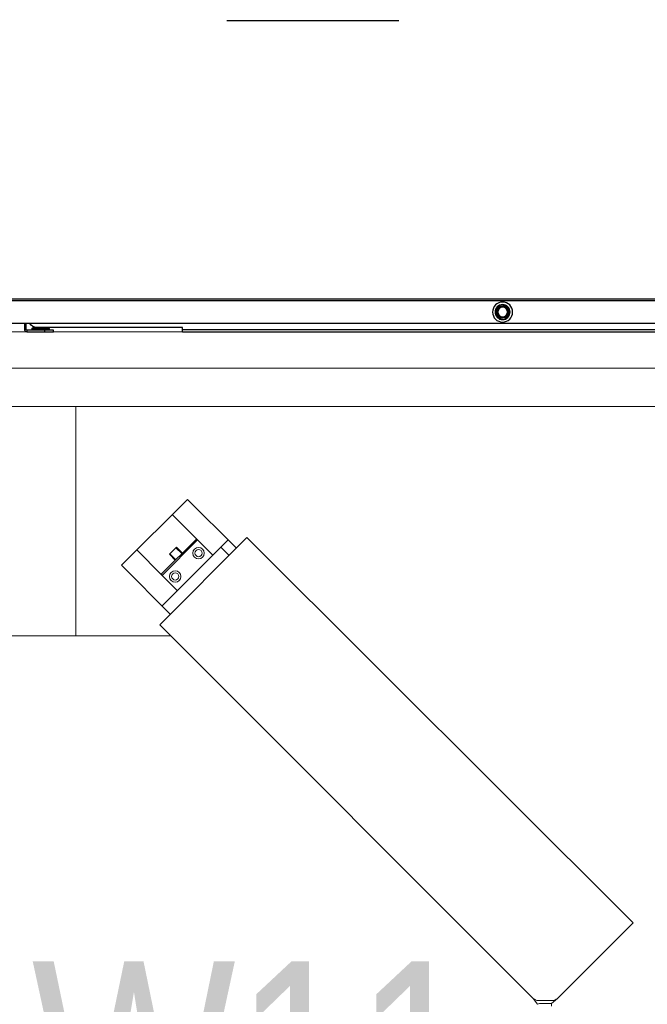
# Model space of a CAD drawing. Header units: millimetres. Extents: x -165365 to -33565, y 7406 to 103342.
# Tile 29 of 256: x -125096 to -124659, y 10762 to 11448. Entities that reach past the tile are written whole.
import ezdxf

# ---------------------------------------------------------------- set-up
doc = ezdxf.new("R2010")
doc.units = ezdxf.units.MM
doc.header["$MEASUREMENT"] = 0
doc.linetypes.add('ACAD_ISO03W100', pattern=[150, 60, -90])
doc.layers.get('Defpoints').update_dxf_attribs({"color": 252})
doc.layers.add('ELEK ODGROMÓWKA', color=214, linetype='Continuous')
doc.layers.add('ELEK OPIS', color=140, linetype='Continuous')
doc.styles.add('FDBES', font='simplex.shx', dxfattribs={"width": 0.7})
doc.styles.add('ROMANS', font='romans.shx')
doc.dimstyles.new('BUD_100', dxfattribs={"dimtxt": 100, "dimasz": 10, "dimexe": 2, "dimexo": 2, "dimgap": 20, "dimtad": 1, "dimdec": 4, "dimrnd": 5, "dimdsep": 46, "dimtxsty": 'FDBES', "dimblk1": 'KR', "dimblk2": 'KR', "dimsah": 1, "dimcen": 10, "dimdle": 2, "dimse1": 1, "dimse2": 1, "dimclrd": 256, "dimclrt": 256, "dimadec": 0, "dimazin": 0, "dimtfac": 0.714286, "dimtdec": 4, "dimtix": 1, "dimtofl": 0, "dimtmove": 0, "dimatfit": 3, "dimldrblk": 'KR', "dimfxl": 1, "dimtvp": 1.428571, "dimtolj": 1, "dimtzin": 0, "dimlwd": -1, "dimarcsym": 0})

# ---------------------------------------------------------------- blocks, each defined once
blk = doc.blocks.new('VVSA11c_FPVHe_SIDEVIEW_v3')
at = {"color": 7, "linetype": 'Continuous', "lineweight": 0}
for p, q in [((0, 1082), (2000, 1082)), ((1891.08, 1056.5), (108.92, 1056.5)), ((50.9, 1030), (1948, 1030)), ((862.61, 965.21), (828.99, 931.6)), ((908.58, 919.25), (862.61, 965.21)), ((855.92, 937.22), (873.27, 954.56)), ((821.11, 938.56), (552.05, 670.22)), ((821.11, 938.56), (881.92, 877.75)), ((834.33, 936.93), (880.29, 890.97)), ((844.94, 926.32), (855.54, 936.93)), ((855.54, 936.93), (880.29, 912.18)), ((856.62, 937.27), (880.63, 913.26)), ((839.28, 931.98), (833.49, 926.19)), ((866.15, 927.74), (870.26, 931.84)), ((866.5, 927.38), (870.61, 931.49)), ((875.2, 926.89), (870.26, 931.84)), ((870.75, 923.14), (874.85, 927.25)), ((871.1, 922.79), (875.2, 926.89)), ((880.58, 912.56), (897.92, 929.91)), ((908.58, 919.25), (874.36, 885.04)), ((869.68, 901.58), (880.29, 912.18)), ((881.92, 877.75), (860.71, 856.54)), ((1121.96, 870), (874.17, 870)), ((860.71, 856.54), (634.44, 630.26)), ((604.83, 617.44), (552.05, 670.22)), ((634.44, 630.26), (621.62, 617.44)), ((608.36, 615.98), (618.08, 615.98)), ((616, 614), (608.81, 614))]:
    blk.add_line(p, q, dxfattribs=at)
at = {"color": 7, "linetype": 'ByBlock', "lineweight": 0}
for p, q in [((940.44, 870), (940.44, 1030)), ((604.83, 617.44), (608.81, 614)), ((608.81, 614), (608.81, 612)), ((621.62, 617.44), (618.59, 613.35))]:
    blk.add_line(p, q, dxfattribs=at)
at = {"color": 7, "linetype": 'Continuous', "lineweight": 0}
for centre, radius in [((854.84, 927.74), 4), ((854.84, 927.74), 2.5), ((871.1, 911.47), 4), ((871.1, 911.47), 2.5)]:
    blk.add_circle(centre, radius, dxfattribs=at)
for centre, radius, start, end in [((608.36, 620.98), 5, 225, 270), ((616, 608.5), 5.5, 61.92751, 90), ((618.08, 620.98), 5, 270, 315)]:
    blk.add_arc(centre, radius, start, end, dxfattribs=at)
for centre, start_param, end_param in [((855.91, 936.56), 0, 1.570796), ((879.92, 912.55), -1.570796, 0)]:
    blk.add_ellipse(centre, major_axis=(0.707, 0.707), ratio=0.519945, start_param=start_param, end_param=end_param, dxfattribs=at)
blk = doc.blocks.new('VVSA11c_ROOF_FPV_SIDEVIEW_v3')
at = {"color": 7, "linetype": 'Continuous'}
for p, q in [((-48.5, 1104.7), (997.8, 1104.7)), ((-48.5, 1103.5), (997.8, 1103.5)), ((638.52, 1096.42), (641.1, 1099.82)), ((640.83, 1098.97), (639.27, 1096.91)), ((640.83, 1098.97), (640.59, 1099.15)), ((640.75, 1099.09), (640.83, 1098.97)), ((641.38, 1099.94), (645.62, 1099.4)), ((642.18, 1099.53), (642.15, 1099.68)), ((642.22, 1099.83), (642.18, 1099.53)), ((644.75, 1099.21), (642.18, 1099.53)), ((644.75, 1099.21), (644.78, 1099.51)), ((644.81, 1099.34), (644.75, 1099.21)), ((645.86, 1099.22), (647.52, 1095.28)), ((646.19, 1098.44), (645.91, 1098.33)), ((645.91, 1098.33), (646.02, 1098.43)), ((645.91, 1098.33), (646.91, 1095.94)), ((640.14, 1092.18), (638.48, 1096.12)), ((639.09, 1095.46), (638.81, 1095.34)), ((638.94, 1095.45), (639.09, 1095.46)), ((639.03, 1097.09), (639.27, 1096.91)), ((639.09, 1095.46), (640.09, 1093.07)), ((639.27, 1096.91), (639.13, 1096.95)), ((639.81, 1092.96), (640.09, 1093.07)), ((640.09, 1093.07), (639.98, 1092.97)), ((640.38, 1092), (644.62, 1091.46)), ((641.19, 1092.06), (641.25, 1092.19)), ((641.25, 1092.19), (641.22, 1091.89)), ((641.25, 1092.19), (643.82, 1091.87)), ((643.78, 1091.57), (643.82, 1091.87)), ((643.82, 1091.87), (643.85, 1091.72)), ((644.9, 1091.58), (647.48, 1094.98)), ((645.17, 1092.43), (646.73, 1094.49)), ((645.25, 1092.31), (645.17, 1092.43)), ((645.17, 1092.43), (645.41, 1092.25)), ((646.97, 1094.31), (646.73, 1094.49)), ((646.73, 1094.49), (646.87, 1094.45)), ((646.91, 1095.94), (647.19, 1096.06)), ((647.06, 1095.95), (646.91, 1095.94)), ((-43.5, 1087.7), (992.8, 1087.7)), ((866, 1082), (866, 1085)), ((866, 1085), (967.5, 1085)), ((959, 1084.2), (959, 1083.8)), ((959, 1084.2), (971, 1084.2)), ((959.3, 1084.5), (970.7, 1084.5)), ((960.43, 1084.5), (960.43, 1085)), ((960.47, 1084.5), (960.47, 1085)), ((962.6, 1084.5), (962.6, 1085)), ((962.86, 1084.5), (962.86, 1085)), ((967.14, 1084.5), (967.14, 1085)), ((967.4, 1084.5), (967.4, 1085)), ((969.53, 1084.5), (969.53, 1085.37)), ((969.57, 1084.5), (969.57, 1085.38)), ((971, 1084.2), (971, 1083.8)), ((975, 1083.5), (975, 1087.7)), ((976, 1085), (975, 1085)), ((976, 1083.5), (976, 1087.7)), ((866, 1083.5), (110, 1083.5)), ((866, 1082), (110, 1082)), ((956, 1082), (956, 1083)), ((956, 1083), (974.5, 1083)), ((974.5, 1082), (956, 1082)), ((959.09, 1083.8), (959, 1083.8)), ((959.11, 1083.7), (959.13, 1083.63)), ((964.17, 1083.8), (959.33, 1083.8)), ((964.13, 1083.5), (959.67, 1083.5)), ((959.67, 1083.5), (959.68, 1083.5)), ((962, 1082), (962, 1083)), ((964.13, 1083.5), (965, 1083)), ((964.88, 1083.41), (965.12, 1083.8)), ((965, 1083), (965.29, 1083.5)), ((970.4, 1083.8), (965.12, 1083.8)), ((970.09, 1083.5), (965.29, 1083.5)), ((970.66, 1083.26), (970.69, 1083.42)), ((971, 1083.8), (970.74, 1083.8)), ((974.5, 1083), (974.5, 1082)), ((975, 1083.5), (976, 1083.5))]:
    blk.add_line(p, q, dxfattribs=at)
for points in [[(959.13, 1083.63), (959.17, 1083.52), (959.21, 1083.41), (959.26, 1083.3), (959.32, 1083.19)], [(970.69, 1083.42), (970.72, 1083.54), (970.74, 1083.7)]]:
    blk.add_lwpolyline(points, dxfattribs=at)
for radius in [7, 5.25, 4.95, 3.7, 3.4]:
    blk.add_circle((643, 1095.7), radius, dxfattribs=at)
for centre, radius, start, end in [((832.86, 949.8), 243.3, 141.94347, 142.14793), ((643, 1095.7), 4.07, 102.08788, 123.54645), ((643, 1095.7), 3.92, 102.08579, 123.54893), ((641.34, 1099.64), 0.3, 82.81718, 142.81718), ((609.08, 809.3), 292.26, 83.50362, 83.67382), ((643, 1095.7), 3.92, 42.08733, 63.54755), ((606.78, 824.65), 277.31, 81.93789, 82.11743), ((643, 1095.7), 4.07, 42.05818, 63.5586), ((645.58, 1099.1), 0.3, 22.81718, 82.81718), ((638.76, 1096.23), 0.3, 142.81718, 202.81718), ((991.34, 836.78), 437.89, 143.54757, 143.66126), ((901.88, 1202.29), 283.82, 201.93734, 202.11279), ((643, 1095.7), 4.07, 162.07732, 183.56034), ((643, 1095.7), 3.92, 162.085, 183.54937), ((643, 1095.7), 4.07, 222.08785, 243.54641), ((908.3, 1209.66), 292.59, 203.50377, 203.67378), ((643, 1095.7), 3.92, 222.08545, 243.54855), ((640.42, 1092.3), 0.3, 202.81718, 262.81718), ((674.41, 1332.97), 243.19, 261.94349, 262.14803), ((643, 1095.7), 3.92, 282.08685, 303.54701), ((643, 1095.7), 4.07, 282.0796, 303.5771), ((688.28, 1484.01), 394.8, 263.53799, 263.66406), ((644.66, 1091.76), 0.3, 262.81718, 322.81718), ((643, 1095.7), 3.92, 342.085, 3.54937), ((643, 1095.7), 4.07, 342.09718, 3.54423), ((465.34, 1228.94), 225.92, 323.46487, 323.68489), ((426.33, 1006.08), 238.33, 21.94467, 22.15335), ((647.24, 1095.17), 0.3, 322.81719, 22.81718), ((959.3, 1084.2), 0.3, 90, 180), ((967.5, 1091), 6, 270, 326.51394), ((970.7, 1084.2), 0.3, 0, 90), ((959.3, 1083.8), 0.3, 180, 242.91545), ((961.18, 1084.47), 2.2, 197.86494, 200.50163), ((976.98, 1080.28), 17.99, 168.71503, 169.97916), ((978.09, 1080.17), 18.72, 169.74719, 171.29869), ((970.09, 1083.75), 0.255, 269.93745, 274.32132), ((953, 1086.93), 18.02, 348.74909, 349.69971), ((970.7, 1083.8), 0.3, 271.51039, 0), ((953.14, 1086.9), 17.87, 349.69954, 350.01301), ((974.5, 1083.5), 1.5, 270, 0), ((974.5, 1083.5), 0.5, 270, 0)]:
    blk.add_arc(centre, radius, start, end, dxfattribs=at)
for major_axis, start_param, end_param in [((1.08, 4.29), -4.697066, -4.581337), ((2.48, -0.62), 0.445211, 0.798952)]:
    blk.add_ellipse((965, 1083), major_axis=major_axis, ratio=0.525577, start_param=start_param, end_param=end_param, dxfattribs=at)
for points, knots in [([(640.59, 1099.15), (640.6, 1099.15), (640.6, 1099.15), (640.6, 1099.15), (640.61, 1099.15), (640.63, 1099.15), (640.65, 1099.15), (640.67, 1099.14), (640.71, 1099.12), (640.73, 1099.1), (640.75, 1099.09)], [0, 0, 0, 0, 0.009265, 0.03108, 0.102145, 0.196534, 0.311212, 0.450383, 0.614652, 1, 1, 1, 1]), ([(641.1, 1099.82), (641.11, 1099.83), (641.13, 1099.83), (641.15, 1099.83), (641.18, 1099.83), (641.23, 1099.81), (641.26, 1099.79), (641.29, 1099.78)], [0, 0, 0, 0, 0.133951, 0.226494, 0.341567, 0.634832, 1, 1, 1, 1]), ([(641.38, 1099.94), (641.37, 1099.94), (641.36, 1099.93), (641.34, 1099.91), (641.32, 1099.89), (641.3, 1099.84), (641.29, 1099.8), (641.29, 1099.78)], [0, 0, 0, 0, 0.133951, 0.226494, 0.341567, 0.634832, 1, 1, 1, 1]), ([(642.15, 1099.68), (642.15, 1099.7), (642.16, 1099.74), (642.18, 1099.78), (642.19, 1099.81), (642.2, 1099.82), (642.21, 1099.83), (642.22, 1099.83)], [0, 0, 0, 0, 0.385449, 0.688409, 0.802934, 0.891628, 1, 1, 1, 1]), ([(644.78, 1099.51), (644.78, 1099.51), (644.79, 1099.51), (644.79, 1099.5), (644.8, 1099.49), (644.8, 1099.48), (644.81, 1099.46), (644.81, 1099.44), (644.81, 1099.4), (644.82, 1099.37), (644.81, 1099.34)], [0, 0, 0, 0, 0.009192, 0.03095, 0.101938, 0.196307, 0.311002, 0.45021, 0.614527, 1, 1, 1, 1]), ([(645.62, 1099.4), (645.63, 1099.4), (645.64, 1099.39), (645.65, 1099.37), (645.66, 1099.34), (645.67, 1099.29), (645.67, 1099.25), (645.67, 1099.22)], [0, 0, 0, 0, 0.133951, 0.226494, 0.341567, 0.634832, 1, 1, 1, 1]), ([(645.86, 1099.22), (645.86, 1099.23), (645.84, 1099.24), (645.82, 1099.24), (645.79, 1099.24), (645.74, 1099.24), (645.7, 1099.23), (645.67, 1099.22)], [0, 0, 0, 0, 0.133951, 0.226494, 0.341567, 0.634832, 1, 1, 1, 1]), ([(645.67, 1099.22), (645.73, 1099.09), (645.85, 1098.83), (645.96, 1098.56), (646.02, 1098.43)], [0, 0, 0, 0, 0.497255, 1, 1, 1, 1]), ([(646.02, 1098.43), (646.04, 1098.43), (646.08, 1098.44), (646.12, 1098.45), (646.15, 1098.45), (646.17, 1098.45), (646.18, 1098.45), (646.19, 1098.44)], [0, 0, 0, 0, 0.385554, 0.688592, 0.80313, 0.891807, 1, 1, 1, 1]), ([(638.48, 1096.12), (638.48, 1096.13), (638.48, 1096.14), (638.5, 1096.16), (638.52, 1096.19), (638.56, 1096.22), (638.59, 1096.24), (638.61, 1096.25)], [0, 0, 0, 0, 0.133951, 0.226494, 0.341567, 0.634832, 1, 1, 1, 1]), ([(638.52, 1096.42), (638.52, 1096.41), (638.52, 1096.39), (638.52, 1096.37), (638.54, 1096.34), (638.57, 1096.3), (638.6, 1096.27), (638.61, 1096.25)], [0, 0, 0, 0, 0.133951, 0.226494, 0.341567, 0.634832, 1, 1, 1, 1]), ([(638.81, 1095.34), (638.81, 1095.34), (638.81, 1095.34), (638.81, 1095.35), (638.82, 1095.36), (638.83, 1095.37), (638.84, 1095.39), (638.86, 1095.4), (638.89, 1095.42), (638.92, 1095.44), (638.94, 1095.45)], [0, 0, 0, 0, 0.009193, 0.030951, 0.101941, 0.19631, 0.311005, 0.450213, 0.614529, 1, 1, 1, 1]), ([(639.13, 1096.95), (639.11, 1096.97), (639.08, 1096.99), (639.05, 1097.03), (639.04, 1097.05), (639.03, 1097.07), (639.03, 1097.08), (639.03, 1097.09)], [0, 0, 0, 0, 0.385569, 0.688617, 0.803158, 0.891833, 1, 1, 1, 1]), ([(639.98, 1092.97), (639.96, 1092.97), (639.92, 1092.96), (639.88, 1092.95), (639.85, 1092.95), (639.83, 1092.95), (639.82, 1092.95), (639.81, 1092.96)], [0, 0, 0, 0, 0.385449, 0.688409, 0.802934, 0.891628, 1, 1, 1, 1]), ([(640.14, 1092.18), (640.14, 1092.17), (640.16, 1092.16), (640.18, 1092.16), (640.21, 1092.16), (640.26, 1092.16), (640.3, 1092.17), (640.33, 1092.18)], [0, 0, 0, 0, 0.133951, 0.226494, 0.341567, 0.634832, 1, 1, 1, 1]), ([(640.38, 1092), (640.37, 1092), (640.36, 1092.01), (640.35, 1092.03), (640.34, 1092.06), (640.33, 1092.11), (640.33, 1092.15), (640.33, 1092.18)], [0, 0, 0, 0, 0.133951, 0.226494, 0.341567, 0.634832, 1, 1, 1, 1]), ([(641.22, 1091.89), (641.22, 1091.89), (641.21, 1091.89), (641.21, 1091.9), (641.2, 1091.91), (641.2, 1091.92), (641.19, 1091.94), (641.19, 1091.96), (641.19, 1092), (641.18, 1092.03), (641.19, 1092.06)], [0, 0, 0, 0, 0.009265, 0.03108, 0.102145, 0.196535, 0.311212, 0.450384, 0.614652, 1, 1, 1, 1]), ([(643.85, 1091.72), (643.85, 1091.7), (643.84, 1091.66), (643.82, 1091.62), (643.81, 1091.59), (643.8, 1091.58), (643.79, 1091.57), (643.78, 1091.57)], [0, 0, 0, 0, 0.385571, 0.68862, 0.803161, 0.891836, 1, 1, 1, 1]), ([(644.62, 1091.46), (644.63, 1091.46), (644.64, 1091.47), (644.66, 1091.49), (644.68, 1091.51), (644.7, 1091.56), (644.71, 1091.6), (644.71, 1091.62)], [0, 0, 0, 0, 0.133951, 0.226494, 0.341567, 0.634832, 1, 1, 1, 1]), ([(645.25, 1092.31), (645.16, 1092.19), (644.98, 1091.97), (644.8, 1091.74), (644.71, 1091.62)], [0, 0, 0, 0, 0.502746, 1, 1, 1, 1]), ([(644.9, 1091.58), (644.89, 1091.57), (644.87, 1091.57), (644.85, 1091.57), (644.82, 1091.57), (644.77, 1091.59), (644.74, 1091.61), (644.71, 1091.62)], [0, 0, 0, 0, 0.133951, 0.226494, 0.341567, 0.634832, 1, 1, 1, 1]), ([(645.41, 1092.25), (645.4, 1092.25), (645.4, 1092.25), (645.4, 1092.25), (645.39, 1092.25), (645.37, 1092.25), (645.35, 1092.25), (645.33, 1092.26), (645.29, 1092.28), (645.27, 1092.3), (645.25, 1092.31)], [0, 0, 0, 0, 0.009202, 0.030967, 0.101966, 0.196337, 0.31103, 0.450233, 0.614544, 1, 1, 1, 1]), ([(646.87, 1094.45), (646.89, 1094.43), (646.92, 1094.41), (646.95, 1094.37), (646.96, 1094.35), (646.97, 1094.33), (646.97, 1094.32), (646.97, 1094.31)], [0, 0, 0, 0, 0.385581, 0.688638, 0.803179, 0.891852, 1, 1, 1, 1]), ([(647.19, 1096.06), (647.19, 1096.06), (647.19, 1096.06), (647.19, 1096.05), (647.18, 1096.04), (647.17, 1096.03), (647.16, 1096.01), (647.14, 1096), (647.11, 1095.98), (647.08, 1095.96), (647.06, 1095.95)], [0, 0, 0, 0, 0.009185, 0.030937, 0.101918, 0.196284, 0.310982, 0.450193, 0.614514, 1, 1, 1, 1]), ([(647.52, 1095.28), (647.52, 1095.27), (647.52, 1095.26), (647.5, 1095.24), (647.48, 1095.21), (647.44, 1095.18), (647.41, 1095.16), (647.39, 1095.15)], [0, 0, 0, 0, 0.133951, 0.226494, 0.341567, 0.634832, 1, 1, 1, 1]), ([(647.48, 1094.98), (647.48, 1094.99), (647.48, 1095.01), (647.48, 1095.03), (647.46, 1095.06), (647.43, 1095.1), (647.4, 1095.13), (647.39, 1095.15)], [0, 0, 0, 0, 0.133951, 0.226494, 0.341567, 0.634832, 1, 1, 1, 1]), ([(959.13, 1083.7), (959.13, 1083.68), (959.17, 1083.58), (959.22, 1083.48), (959.26, 1083.41)], [0, 0, 0, 0, 0.244255, 1, 1, 1, 1]), ([(959.32, 1083.19), (959.31, 1083.2), (959.28, 1083.27), (959.26, 1083.35), (959.26, 1083.41)], [0, 0, 0, 0, 0.253242, 1, 1, 1, 1]), ([(959.67, 1083.5), (959.59, 1083.5), (959.43, 1083.58), (959.35, 1083.72), (959.33, 1083.8)], [0, 0, 0, 0, 0.512258, 1, 1, 1, 1]), ([(964.13, 1083.5), (964.13, 1083.5), (964.13, 1083.51), (964.12, 1083.53), (964.13, 1083.56), (964.13, 1083.62), (964.15, 1083.7), (964.16, 1083.76), (964.17, 1083.8)], [0, 0, 0, 0, 0.035403, 0.100735, 0.197014, 0.321257, 0.635051, 1, 1, 1, 1]), ([(964.17, 1083.8), (964.23, 1083.77), (964.47, 1083.64), (964.71, 1083.51), (964.88, 1083.41)], [0, 0, 0, 0, 0.249225, 1, 1, 1, 1]), ([(965, 1083), (965, 1083), (965, 1083.01), (965, 1083.01), (964.99, 1083.03), (964.99, 1083.04), (964.98, 1083.07), (964.97, 1083.1), (964.96, 1083.15), (964.94, 1083.21), (964.92, 1083.3), (964.9, 1083.36), (964.88, 1083.41)], [0, 0, 0, 0, 0.008018, 0.029529, 0.063206, 0.107403, 0.160262, 0.220144, 0.355916, 0.506553, 0.666542, 1, 1, 1, 1]), ([(965.29, 1083.5), (965.29, 1083.5), (965.29, 1083.5), (965.29, 1083.51), (965.28, 1083.52), (965.28, 1083.53), (965.27, 1083.54), (965.26, 1083.57), (965.24, 1083.6), (965.21, 1083.65), (965.17, 1083.71), (965.14, 1083.76), (965.12, 1083.8)], [0, 0, 0, 0, 0.007203, 0.025031, 0.053114, 0.090921, 0.137666, 0.19244, 0.322469, 0.474132, 0.64115, 1, 1, 1, 1]), ([(970.11, 1083.5), (970.15, 1083.5), (970.22, 1083.52), (970.34, 1083.62), (970.39, 1083.73), (970.4, 1083.8)], [0, 0, 0, 0, 0.240687, 0.493197, 1, 1, 1, 1]), ([(970.11, 1083.5), (970.14, 1083.46), (970.25, 1083.3), (970.35, 1083.13), (970.42, 1083)], [0, 0, 0, 0, 0.260294, 1, 1, 1, 1]), ([(970.4, 1083.8), (970.42, 1083.77), (970.52, 1083.64), (970.61, 1083.51), (970.67, 1083.41)], [0, 0, 0, 0, 0.258747, 1, 1, 1, 1]), ([(970.66, 1083.26), (970.67, 1083.3), (970.67, 1083.35), (970.67, 1083.4), (970.67, 1083.41)], [0, 0, 0, 0, 0.747401, 1, 1, 1, 1]), ([(970.74, 1083.7), (970.75, 1083.73), (970.75, 1083.76), (970.74, 1083.79), (970.74, 1083.8)], [0, 0, 0, 0, 0.745585, 1, 1, 1, 1])]:
    blk.add_open_spline(points, degree=3, knots=knots, dxfattribs=at)
blk.add_open_spline([(959.11, 1083.7), (959.1, 1083.73), (959.09, 1083.77), (959.09, 1083.8)], degree=3, dxfattribs=at)
blk = doc.blocks.new('KR')
for p, q in [((0, -14), (0, 14)), ((-7, 0), (7, 0))]:
    blk.add_line(p, q)
at = {"color": 2}
blk.add_line((-4.95, -4.95), (4.95, 4.95), dxfattribs=at)
blk = doc.blocks.new('*D28262')
at = {"layer": 'Defpoints', "color": 0}
for p in [(-130352.14, 14967.51), (-130352.14, 14967.51), (-130095.3, 14321.01), (-122805.52, 11448.47), (-130352.14, 10967.51)]:
    blk.add_point(p, dxfattribs=at)
at = {"layer": 'ELEK OPIS', "ltscale": 15}
blk.add_arc((-130352.14, 14967.51), 695.65, 270.82363, 334.17637, dxfattribs=at)
at = {"layer": 'ELEK OPIS', "linetype": 'ByBlock', "xscale": 10, "yscale": 10, "zscale": 10}
for p, rotation in [((-129721.66, 14673.52), 64.58818343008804), ((-130352.14, 14271.86), 180.4118165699)]:
    blk.add_blockref('KR', p, dxfattribs=dict(at, rotation=rotation))
at = {"layer": 'ELEK OPIS', "insert": (-130015.97, 14439.84), "char_height": 100, "attachment_point": 5, "rotation": 32.5, "style": 'ROMANS'}
blk.add_mtext('\\A1;65%%d', dxfattribs=at)

msp = doc.modelspace()

# ---------------------------------------------------------------- linework, layer by layer
at = {"layer": 'ELEK ODGROMÓWKA', "color": 0, "linetype": 'ACAD_ISO03W100', "ltscale": 2}
msp.add_line((-130352.13579, 11447.51216, -37024.5871), (-122805.72678, 11447.51216, -37024.5871), dxfattribs=at)

# ---------------------------------------------------------------- block references
at = {"xscale": -1}
for name in ['VVSA11c_ROOF_FPV_SIDEVIEW_v3', 'VVSA11c_FPVHe_SIDEVIEW_v3']:
    msp.add_blockref(name, (-124116.90506, 10148.57322, -37024.5871), dxfattribs=at)

# ---------------------------------------------------------------- texts
at = {"insert": (-124778.65405, 10791.82147, -37024.5871), "char_height": 140.6226535, "attachment_point": 3}
msp.add_mtext('\\W0.8;N4-W11', dxfattribs=at)

# ---------------------------------------------------------------- dimensions: what is measured, and where the dimension line sits
at = {"layer": 'ELEK OPIS', "ltscale": 15}
dim = msp.add_angular_dim_2l(base=(-130095.29649, 14321.00892), line1=((-130352.13579, 14967.51216, -37024.5871), (-122805.51547, 11448.46531, -37024.5871)), line2=((-130352.13579, 10967.51216, -37024.5871), (-130352.13579, 14967.51216, -37024.5871)), dimstyle='BUD_100', override={"dimtxsty": 'ROMANS', "dimldrblk": 'KR'}, dxfattribs=at)
dim.commit()
dim.dimension.update_dxf_attribs({"geometry": '*D28262', "text_midpoint": (-130015.97277, 14439.84191, -37024.5871)})

doc.saveas('drawing.dxf')
